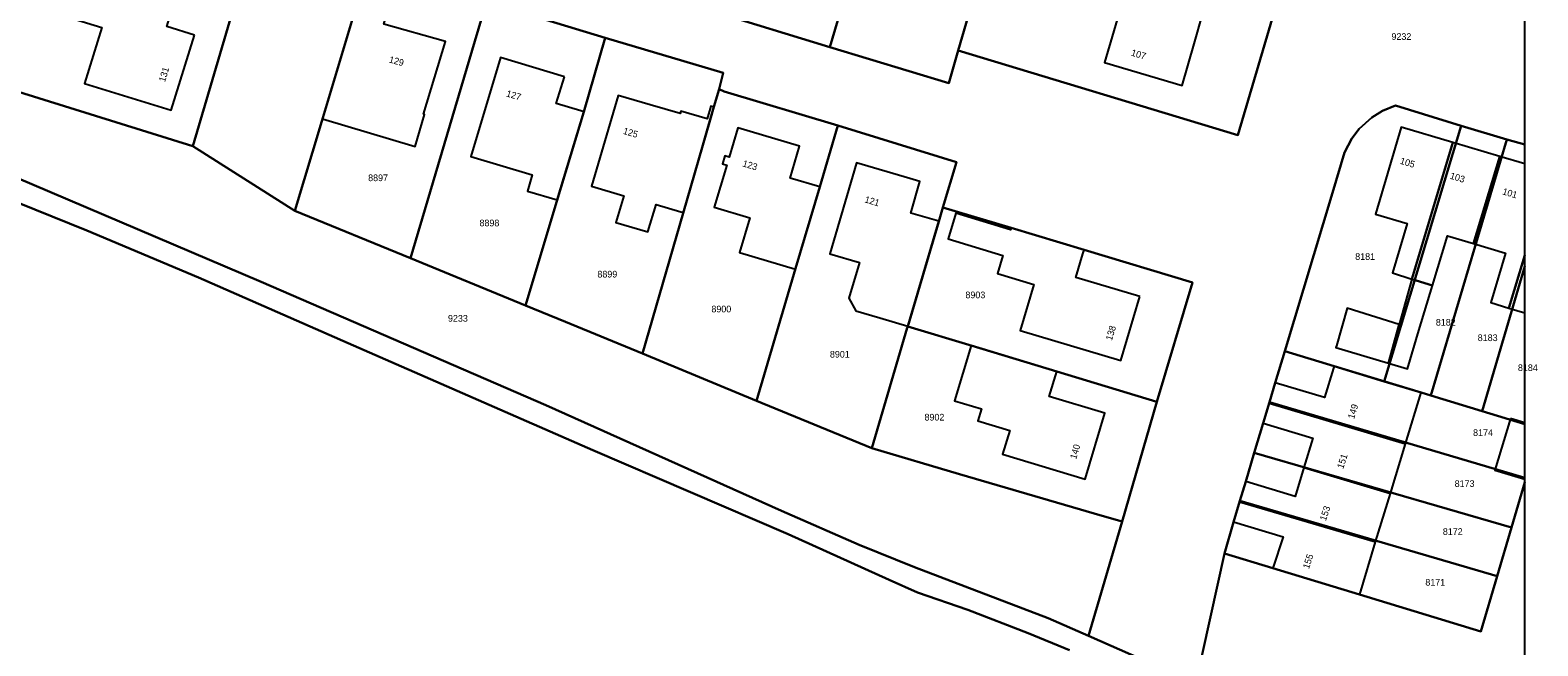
# Model space of a CAD drawing. Header units: metres. Extents: x 91564 to 92566, y 393362 to 394362.
# Tile 84 of 86: x 92408 to 92566, y 394182 to 394247. Entities that reach past the tile are written whole.
import ezdxf

# ---------------------------------------------------------------- set-up
doc = ezdxf.new("R2010")
doc.units = ezdxf.units.M
doc.linetypes.add('HIDDEN', pattern=[5.35, 2.675, -2.675])
for name, color, linetype in [('ADRES', 1, 'CONTINUOUS'), ('PAND', 1, 'CONTINUOUS'), ('PERCEEL', 7, 'CONTINUOUS'), ('PERCEELNUMMER', 7, 'CONTINUOUS'), ('TEC-RASTERVERDELING', 9, 'HIDDEN')]:
    doc.layers.add(name, color=color, linetype=linetype)

msp = doc.modelspace()

# ---------------------------------------------------------------- linework, layer by layer
at = {"layer": 'PAND'}
for points in [[(92529.829, 394245.295), (92530.709, 394248.359), (92530.879, 394248.305), (92531.36, 394250), (92531.976, 394252.168), (92532.232, 394252.085), (92532.258, 394252.178), (92532.304, 394252.343), (92523.796, 394254.851), (92522.368, 394250), (92520.408, 394243.339), (92528.576, 394240.935), (92529.829, 394245.295)], [(92424.966, 394246.214), (92422.086, 394247.098), (92422.949, 394250), (92423.158, 394250.703), (92414.123, 394253.482), (92413.052, 394250), (92412.4, 394247.88), (92415.268, 394246.999), (92413.463, 394241.13), (92422.543, 394238.337), (92424.966, 394246.214)], [(92445.149, 394248.45), (92442.01, 394249.414), (92438.416, 394237.429), (92448.11, 394234.523), (92449.115, 394237.875), (92449, 394237.909), (92451.297, 394245.553), (92444.836, 394247.374), (92445.149, 394248.45)], [(92463.791, 394241.839), (92457.086, 394243.849), (92453.974, 394233.465), (92460.411, 394231.536), (92459.906, 394229.85), (92463.029, 394228.914), (92465.802, 394238.168), (92465.506, 394238.257), (92462.929, 394239.029), (92463.791, 394241.839)], [(92479.465, 394238.683), (92479.15, 394238.767), (92478.756, 394237.425), (92475.993, 394238.24), (92475.914, 394237.973), (92472.783, 394238.895), (92469.434, 394239.881), (92466.627, 394230.345), (92470.004, 394229.351), (92469.182, 394226.56), (92472.539, 394225.571), (92473.387, 394228.449), (92475.994, 394227.681), (92476.264, 394227.602), (92479.465, 394238.683)], [(92488.007, 394221.651), (92490.564, 394230.281), (92487.447, 394231.204), (92488.444, 394234.558), (92481.957, 394236.47), (92481.048, 394233.402), (92480.617, 394233.53), (92480.367, 394232.686), (92480.798, 394232.558), (92479.489, 394228.138), (92483.238, 394227.027), (92482.158, 394223.384), (92488.007, 394221.651)], [(92556.974, 394234.941), (92551.55, 394236.563), (92548.848, 394227.407), (92552.155, 394226.425), (92550.619, 394221.248), (92552.655, 394220.603), (92556.974, 394234.941)], [(92561.875, 394233.476), (92556.974, 394234.941), (92552.655, 394220.603), (92554.816, 394219.918), (92556.383, 394225.16), (92559.121, 394224.341), (92561.875, 394233.476)], [(92500, 394231.152), (92494.414, 394232.799), (92491.6, 394223.256), (92494.717, 394222.336), (92493.614, 394218.596), (92494.331, 394217.279), (92496.863, 394216.532), (92499.798, 394215.667), (92500, 394216.352), (92503.042, 394226.668), (92500.098, 394227.537), (92501.044, 394230.844), (92500, 394231.152)], [(92564.497, 394232.692), (92561.875, 394233.476), (92559.121, 394224.341), (92562.486, 394223.335), (92560.933, 394218.143), (92562.848, 394217.57), (92564.497, 394223.121), (92564.497, 394232.692)], [(92524.133, 394218.772), (92517.422, 394220.764), (92518.159, 394223.247), (92518.285, 394223.671), (92510.637, 394225.973), (92510.579, 394225.781), (92504.834, 394227.511), (92504.024, 394224.821), (92509.769, 394223.091), (92509.193, 394221.176), (92513.023, 394220.023), (92511.579, 394215.225), (92522.147, 394212.078), (92524.133, 394218.772)], [(92564.497, 394223.121), (92562.848, 394217.57), (92564.497, 394217.076), (92564.497, 394223.121)], [(92553.405, 394215.2), (92554.816, 394219.918), (92552.655, 394220.603), (92551.333, 394215.856), (92550.196, 394211.772), (92552.2, 394211.172), (92553.405, 394215.2)], [(92550.196, 394211.772), (92551.333, 394215.856), (92545.886, 394217.567), (92544.746, 394213.61), (92544.691, 394213.419), (92550.196, 394211.772)], [(92506.434, 394213.623), (92504.687, 394207.842), (92507.511, 394206.988), (92507.135, 394205.744), (92510.485, 394204.731), (92509.733, 394202.243), (92518.386, 394199.627), (92520.462, 394206.532), (92514.623, 394208.297), (92515.413, 394210.91), (92506.434, 394213.623)], [(92553.627, 394208.696), (92544.509, 394211.467), (92544.448, 394211.268), (92543.505, 394208.164), (92538.339, 394209.726), (92537.699, 394207.585), (92551.998, 394203.334), (92553.627, 394208.696)], [(92551.998, 394203.334), (92537.699, 394207.585), (92537.068, 394205.476), (92542.264, 394203.905), (92541.336, 394200.818), (92550.409, 394198.107), (92551.998, 394203.334)], [(92562.992, 394205.964), (92561.368, 394200.548), (92564.497, 394199.618), (92564.497, 394205.525), (92562.992, 394205.964)], [(92550.409, 394198.107), (92541.336, 394200.818), (92540.429, 394197.801), (92535.236, 394199.379), (92534.595, 394197.223), (92548.864, 394193.021), (92550.409, 394198.107)], [(92548.864, 394193.021), (92534.595, 394197.223), (92533.97, 394195.118), (92539.17, 394193.553), (92538.083, 394190.275), (92547.187, 394187.503), (92548.864, 394193.021)]]:
    msp.add_lwpolyline(points, dxfattribs=at)
at = {"layer": 'PERCEEL'}
for points in [[(92500.617, 394275.303), (92497.773, 394276.147), (92488.24, 394278.975), (92479.786, 394250.498), (92479.26, 394248.722), (92491.615, 394244.96), (92500.617, 394275.303)], [(92509.344, 394259.114), (92513.044, 394271.641), (92507.393, 394273.303), (92503.542, 394274.435), (92500.617, 394275.303), (92491.615, 394244.96), (92504.085, 394241.16), (92505.089, 394244.582), (92506.755, 394250.35), (92509.158, 394258.485), (92509.344, 394259.114)], [(92564.497, 394163.941), (92559.557, 394165.821), (92544.639, 394171.877), (92531.144, 394177.727), (92530.016, 394178.221), (92518.733, 394183.181), (92514.507, 394185.013), (92500.51, 394190.365), (92494.697, 394192.712), (92486.541, 394196.292), (92461.822, 394207.383), (92431.964, 394220.319), (92402.479, 394232.878), (92392.788, 394236.78), (92387.061, 394239.086), (92364.409, 394248.245), (92336.867, 394259.197), (92322.927, 394266.173)], [(92324.239, 394262.97), (92335.834, 394257.077), (92343.742, 394253.873), (92355.418, 394249.18), (92363.151, 394246.026), (92379.442, 394239.59), (92389.945, 394235.401), (92404.564, 394229.372), (92413.695, 394225.688), (92425.419, 394220.769), (92441.084, 394213.887), (92466.776, 394202.666), (92487.231, 394193.841), (92497.856, 394189.052), (92500.824, 394187.716), (92506.09, 394185.896), (92512.427, 394183.447), (92516.742, 394181.681)], [(92516.742, 394181.681), (92512.427, 394183.447), (92506.09, 394185.896), (92500.824, 394187.716), (92497.856, 394189.052), (92487.231, 394193.841), (92466.776, 394202.666), (92441.084, 394213.887), (92425.419, 394220.769), (92413.695, 394225.688), (92404.564, 394229.372), (92389.945, 394235.401), (92379.442, 394239.59), (92363.151, 394246.026), (92355.418, 394249.18), (92343.742, 394253.873), (92335.834, 394257.077), (92324.239, 394262.97)], [(92509.344, 394259.114), (92509.158, 394258.485), (92506.755, 394250.35), (92505.089, 394244.582), (92534.393, 394235.694), (92538.754, 394250.435), (92532.3, 394252.34), (92523.788, 394254.852), (92509.344, 394259.114)], [(92424.818, 394234.548), (92429.124, 394249.139), (92401.774, 394257.483), (92399.156, 394251.598), (92395.721, 394243.606), (92424.818, 394234.548)], [(92435.502, 394227.76), (92447.62, 394222.793), (92455.606, 394249.709), (92443.197, 394253.436), (92442.01, 394249.41), (92438.338, 394237.195), (92435.502, 394227.76)], [(92455.606, 394249.709), (92468.066, 394245.93), (92480.439, 394242.238), (92480.001, 394240.528), (92480.55, 394240.29), (92492.453, 394236.714), (92504.914, 394232.89), (92503.471, 394228.124), (92510.635, 394225.97), (92518.285, 394223.67), (92529.644, 394220.255), (92525.921, 394207.736), (92522.29, 394195.16), (92518.733, 394183.181), (92530.016, 394178.221), (92532.993, 394191.825), (92533.97, 394195.115), (92534.632, 394197.345), (92535.235, 394199.375), (92536.134, 394202.37), (92537.065, 394205.475), (92537.726, 394207.686), (92538.335, 394209.725), (92539.342, 394213.035), (92544.325, 394229.662), (92545.597, 394233.904), (92546.369, 394235.366), (92547.132, 394236.357), (92548.459, 394237.56), (92549.595, 394238.26), (92550.929, 394238.808), (92557.848, 394236.703), (92562.63, 394235.265), (92564.497, 394234.716), (92564.497, 394250.681)], [(92538.754, 394250.435), (92534.393, 394235.694), (92505.089, 394244.582), (92504.085, 394241.16), (92491.615, 394244.96), (92479.26, 394248.722)], [(92429.124, 394249.139), (92424.818, 394234.548), (92435.502, 394227.76), (92438.338, 394237.195), (92442.01, 394249.41)], [(92468.066, 394245.93), (92455.606, 394249.709), (92447.62, 394222.793), (92459.71, 394217.837), (92462.987, 394228.775), (92465.8, 394238.165), (92468.066, 394245.93)], [(92480.001, 394240.528), (92480.439, 394242.238), (92468.066, 394245.93), (92465.8, 394238.165), (92462.987, 394228.775), (92459.71, 394217.837), (92463.91, 394216.115), (92471.973, 394212.783), (92476.237, 394227.522), (92479.075, 394237.331), (92479.465, 394238.68), (92480.001, 394240.528)], [(92496.011, 394202.847), (92483.916, 394207.846), (92471.973, 394212.783), (92463.91, 394216.115), (92459.71, 394217.837), (92447.62, 394222.793), (92435.502, 394227.76), (92424.818, 394234.548), (92395.721, 394243.606), (92392.788, 394236.78), (92402.479, 394232.878), (92431.964, 394220.319), (92461.822, 394207.383), (92486.541, 394196.292), (92494.697, 394192.712), (92500.51, 394190.365), (92514.507, 394185.013), (92518.733, 394183.181), (92522.29, 394195.16), (92520.187, 394195.758), (92505.213, 394200.12), (92496.011, 394202.847)], [(92480.001, 394240.528), (92479.465, 394238.68), (92479.075, 394237.331), (92476.237, 394227.522), (92471.973, 394212.783), (92483.916, 394207.846), (92488.029, 394221.733), (92490.56, 394230.28), (92492.453, 394236.714), (92480.55, 394240.29), (92480.001, 394240.528)], [(92539.342, 394213.035), (92544.505, 394211.465), (92549.742, 394209.873), (92557.848, 394236.703), (92550.929, 394238.808), (92549.595, 394238.26), (92548.459, 394237.56), (92547.132, 394236.357), (92546.369, 394235.366), (92545.597, 394233.904), (92544.325, 394229.662), (92539.342, 394213.035)], [(92503.471, 394228.124), (92504.914, 394232.89), (92492.453, 394236.714), (92490.56, 394230.28), (92488.029, 394221.733), (92483.916, 394207.846), (92496.011, 394202.847), (92499.742, 394215.49), (92499.783, 394215.629), (92503.04, 394226.665), (92503.471, 394228.124)], [(92557.848, 394236.703), (92549.742, 394209.873), (92553.629, 394208.691), (92554.664, 394208.376), (92562.63, 394235.265), (92557.848, 394236.703)], [(92562.63, 394235.265), (92554.664, 394208.376), (92560.025, 394206.746), (92564.497, 394221.969), (92564.497, 394234.716), (92562.63, 394235.265)], [(92503.471, 394228.124), (92503.04, 394226.665), (92499.783, 394215.629), (92506.528, 394213.592), (92515.41, 394210.91), (92525.921, 394207.736), (92529.644, 394220.255), (92518.285, 394223.67), (92510.635, 394225.97), (92503.471, 394228.124)], [(92564.497, 394221.969), (92560.025, 394206.746), (92564.497, 394205.386), (92564.497, 394221.969)], [(92496.011, 394202.847), (92505.213, 394200.12), (92520.187, 394195.758), (92522.29, 394195.16), (92525.921, 394207.736), (92515.41, 394210.91), (92506.528, 394213.592), (92499.783, 394215.629), (92499.742, 394215.49), (92496.011, 394202.847)], [(92549.742, 394209.873), (92544.505, 394211.465), (92539.342, 394213.035), (92538.335, 394209.725), (92537.726, 394207.686), (92564.497, 394199.742), (92564.497, 394205.386), (92560.025, 394206.746), (92554.664, 394208.376), (92553.629, 394208.691), (92549.742, 394209.873)], [(92537.726, 394207.686), (92537.065, 394205.475), (92536.134, 394202.37), (92563.103, 394194.549), (92564.497, 394199.295), (92564.497, 394199.742), (92537.726, 394207.686)], [(92536.134, 394202.37), (92535.235, 394199.375), (92534.632, 394197.345), (92561.597, 394189.422), (92563.103, 394194.549), (92536.134, 394202.37)], [(92564.497, 394199.295), (92563.103, 394194.549), (92561.597, 394189.422), (92559.895, 394183.626), (92547.185, 394187.5), (92538.08, 394190.275), (92532.993, 394191.825), (92530.016, 394178.221), (92531.144, 394177.727), (92544.639, 394171.877), (92559.557, 394165.821), (92564.497, 394163.941), (92564.497, 394199.295)], [(92534.632, 394197.345), (92533.97, 394195.115), (92532.993, 394191.825), (92538.08, 394190.275), (92547.185, 394187.5), (92559.895, 394183.626), (92561.597, 394189.422), (92534.632, 394197.345)]]:
    msp.add_lwpolyline(points, dxfattribs=at)
at = {"layer": 'TEC-RASTERVERDELING'}
msp.add_lwpolyline([(91564.497, 393362.049), (92564.497, 393362.049), (92564.497, 394362.049), (91564.497, 394362.049), (91564.497, 393362.049)], dxfattribs=at)

# ---------------------------------------------------------------- texts
at = {"layer": 'ADRES'}
for s, rotation, p in [('129', 344.204, (92445.321, 394243.357)), ('107', 343.602, (92523.157, 394244.071)), ('131', 72.903, (92421.882, 394241.235)), ('127', 343.298, (92457.62, 394239.79)), ('125', 343.602, (92469.876, 394235.857)), ('123', 343.602, (92482.403, 394232.444)), ('105', 343.298, (92551.359, 394232.722)), ('103', 343.298, (92556.597, 394231.156)), ('101', 343.304, (92562.097, 394229.513)), ('121', 343.602, (92495.207, 394228.671)), ('138', 73.499, (92521.2, 394214.104)), ('149', 73.098, (92546.595, 394205.867)), ('140', 73.201, (92517.45, 394201.651)), ('151', 71.7, (92545.452, 394200.644)), ('153', 71.7, (92543.641, 394195.182)), ('155', 71.906, (92541.864, 394190.137))]:
    msp.add_text(s, height=0.7, rotation=rotation, dxfattribs=at).set_placement(p)
at = {"layer": 'PERCEELNUMMER'}
for s, p in [('9232', (92550.522, 394245.709)), ('8897', (92443.194, 394230.885)), ('8898', (92454.873, 394226.146)), ('8181', (92546.721, 394222.623)), ('8899', (92467.241, 394220.773)), ('8903', (92505.84, 394218.597)), ('9233', (92451.567, 394216.138)), ('8900', (92479.197, 394217.116)), ('8182', (92555.176, 394215.724)), ('8183', (92559.572, 394214.101)), ('8901', (92491.626, 394212.369)), ('8184', (92563.784, 394210.956)), ('8902', (92501.546, 394205.764)), ('8174', (92559.083, 394204.144)), ('8173', (92557.15, 394198.795)), ('8172', (92555.91, 394193.763)), ('8171', (92554.076, 394188.442))]:
    msp.add_text(s, height=0.7, dxfattribs=at).set_placement(p)

doc.saveas('drawing.dxf')
